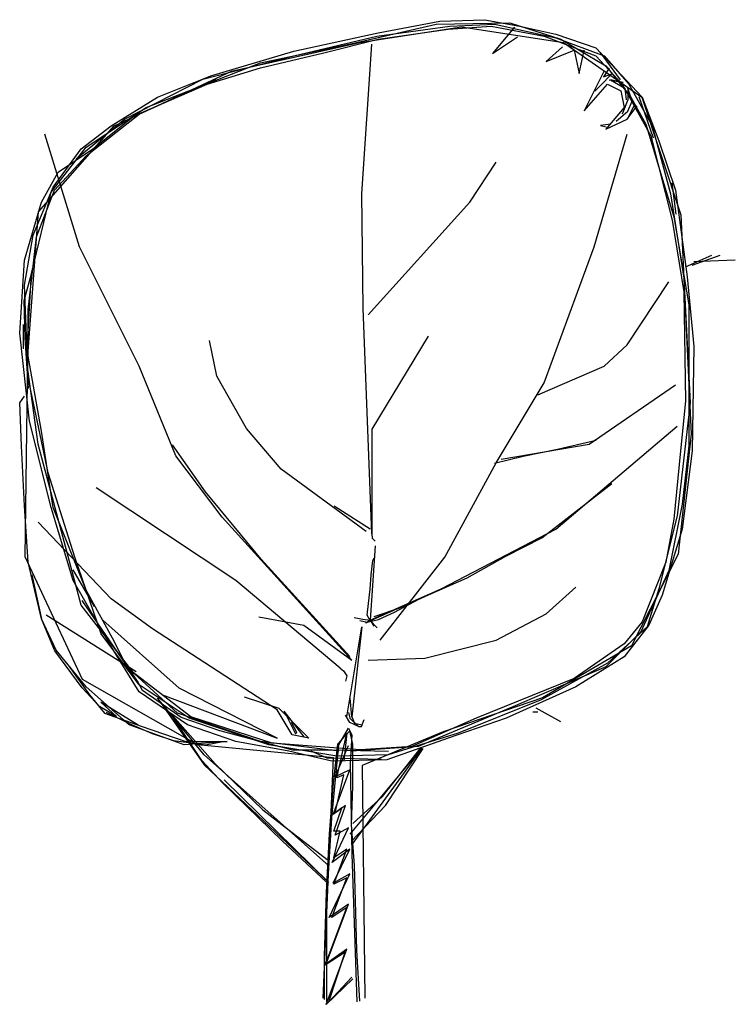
# Model space of a CAD drawing. Extents: x 30.1 to 38.8, y 31.7 to 43.7.
import ezdxf

# ---------------------------------------------------------------- set-up
doc = ezdxf.new("R2010")
doc.units = 0
doc.header["$LTSCALE"] = 40
doc.layers.get('0').update_dxf_attribs({"linetype": 'CONTINUOUS'})
doc.layers.add('TR_OUT', color=7, linetype='CONTINUOUS')

msp = doc.modelspace()

# ---------------------------------------------------------------- linework, layer by layer
at = {"color": 0}
for p, q in [((34.423, 43.505), (35.171, 43.645)), ((35.171, 43.645), (35.718, 43.664)), ((35.718, 43.664), (36.144, 43.585)), ((34.142, 43.383), (35.129, 43.608)), ((34.404, 43.463), (35.293, 43.585)), ((34.423, 43.426), (35.274, 43.547)), ((35.129, 43.608), (36.023, 43.627)), ((35.274, 43.547), (35.798, 43.585)), ((35.293, 43.585), (35.84, 43.608)), ((35.798, 43.585), (36.444, 43.463)), ((36.082, 43.575), (35.815, 43.253)), ((35.84, 43.608), (36.584, 43.444)), ((36.023, 43.627), (36.645, 43.426)), ((36.144, 43.585), (36.584, 43.486)), ((33.393, 43.28), (34.423, 43.505)), ((33.393, 43.224), (34.404, 43.463)), ((33.758, 43.262), (34.423, 43.426)), ((35.815, 43.253), (36.119, 43.454)), ((36.444, 43.463), (37.071, 43.224)), ((36.584, 43.486), (37.071, 43.323)), ((36.584, 43.444), (37.173, 43.224)), ((36.645, 43.426), (37.192, 43.103)), ((32.383, 42.981), (33.393, 43.28)), ((32.991, 43.14), (34.142, 43.383)), ((34.221, 41.545), (34.343, 43.365)), ((36.666, 43.332), (36.465, 43.154)), ((36.465, 43.154), (36.807, 43.295)), ((36.807, 43.295), (36.868, 43.009)), ((36.868, 43.009), (36.928, 43.295)), ((37.071, 43.323), (37.637, 42.719)), ((32.285, 42.939), (33.393, 43.224)), ((32.991, 43.079), (33.758, 43.262)), ((37.071, 43.224), (37.393, 42.878)), ((37.373, 42.932), (37.127, 43.264)), ((37.173, 43.224), (37.473, 42.878)), ((31.597, 42.597), (32.991, 43.14)), ((32.341, 42.878), (32.991, 43.079)), ((37.173, 43.042), (36.93, 42.555)), ((37.234, 43.074), (37.163, 42.968)), ((37.192, 43.103), (37.496, 42.719)), ((31.335, 42.452), (32.285, 42.939)), ((31.513, 42.513), (32.444, 42.939)), ((31.737, 42.719), (32.383, 42.981)), ((37.266, 43.003), (37.127, 42.864)), ((37.163, 42.968), (37.266, 43.003)), ((37.234, 42.932), (37.405, 42.9)), ((37.249, 42.932), (37.423, 42.829)), ((37.405, 42.9), (37.249, 42.932)), ((31.452, 42.495), (32.341, 42.878)), ((36.93, 42.555), (37.211, 42.878)), ((37.127, 42.864), (37.059, 42.793)), ((37.211, 42.878), (37.375, 42.799)), ((37.375, 42.799), (37.417, 42.597)), ((37.393, 42.878), (37.74, 42.251)), ((37.423, 42.829), (37.441, 42.69)), ((37.459, 42.829), (37.459, 42.69)), ((37.512, 42.672), (37.459, 42.829)), ((37.473, 42.878), (37.758, 42.373)), ((31.171, 42.373), (31.737, 42.719)), ((37.459, 42.69), (37.391, 42.515)), ((37.496, 42.719), (37.679, 42.392)), ((37.772, 42.22), (37.598, 42.725)), ((37.637, 42.719), (37.838, 42.19)), ((30.867, 42.111), (31.597, 42.597)), ((37.417, 42.597), (37.192, 42.331)), ((37.454, 42.452), (37.576, 42.616)), ((37.459, 42.551), (37.512, 42.672)), ((37.459, 42.462), (37.547, 42.637)), ((30.745, 41.971), (31.335, 42.452)), ((30.867, 42.008), (31.513, 42.513)), ((30.947, 42.092), (31.452, 42.495)), ((37.192, 42.331), (37.454, 42.452)), ((37.32, 42.43), (37.459, 42.551)), ((30.806, 42.092), (31.171, 42.373)), ((37.249, 42.394), (37.127, 42.376)), ((37.127, 42.376), (37.198, 42.359)), ((37.679, 42.392), (37.899, 41.666)), ((37.758, 42.373), (37.978, 41.545)), ((30.787, 40.899), (30.362, 42.27)), ((37.052, 40.899), (37.454, 42.27)), ((37.74, 42.251), (38.002, 41.222)), ((30.441, 41.564), (30.867, 42.111)), ((30.465, 41.624), (30.806, 42.092)), ((30.526, 41.807), (30.947, 42.092)), ((37.838, 42.19), (38.039, 41.587)), ((30.483, 41.587), (30.867, 42.008)), ((35.536, 41.442), (35.859, 41.928)), ((30.324, 41.442), (30.526, 41.807)), ((30.221, 41.04), (30.465, 41.624)), ((37.899, 41.666), (38.02, 41.264)), ((38.05, 41.297), (38, 41.678)), ((30.203, 40.576), (30.441, 41.564)), ((30.264, 41.021), (30.483, 41.587)), ((34.24, 40.151), (34.221, 41.545)), ((37.978, 41.545), (38.142, 40.516)), ((38.039, 41.587), (38.184, 40.534)), ((30.118, 40.735), (30.324, 41.442)), ((34.301, 40.071), (35.536, 41.442)), ((38.02, 41.264), (38.203, 40.193)), ((38.002, 41.222), (38.142, 40.352)), ((30.118, 40.431), (30.221, 41.04)), ((30.161, 40.132), (30.264, 41.021)), ((31.513, 39.444), (30.787, 40.899)), ((36.444, 39.243), (37.052, 40.899)), ((38.161, 40.656), (38.483, 40.796)), ((38.245, 40.675), (38.586, 40.796)), ((30.058, 39.847), (30.118, 40.735)), ((30.112, 40.244), (30.222, 40.643)), ((38.769, 40.735), (38.264, 40.717)), ((30.142, 39.524), (30.203, 40.576)), ((38.184, 40.534), (38.264, 39.687)), ((30.161, 39.304), (30.118, 40.431)), ((37.454, 39.706), (37.959, 40.473)), ((38.142, 40.516), (38.221, 39)), ((38.142, 40.352), (38.161, 39.018)), ((30.126, 39.787), (30.112, 40.244)), ((38.203, 40.193), (38.203, 38.476)), ((30.161, 39.566), (30.161, 40.132)), ((34.343, 37.404), (34.24, 40.151)), ((30.105, 39.658), (30.105, 39.954)), ((30.179, 38.775), (30.058, 39.847)), ((35.031, 39.809), (34.343, 38.677)), ((30.163, 39.174), (30.126, 39.787)), ((32.458, 39.322), (32.37, 39.757)), ((37.173, 39.444), (37.454, 39.706)), ((38.264, 39.687), (38.245, 38.415)), ((30.324, 38.654), (30.161, 39.566)), ((30.282, 38.495), (30.142, 39.524)), ((31.957, 38.354), (31.513, 39.444)), ((36.364, 39.098), (37.173, 39.444)), ((32.82, 38.687), (32.458, 39.322)), ((30.404, 38.148), (30.161, 39.304)), ((35.859, 38.27), (36.444, 39.243)), ((36.991, 38.495), (38.039, 39.22)), ((30.058, 39), (30.118, 39.079)), ((30.081, 38.476), (30.058, 39)), ((38.221, 39), (38.062, 37.624)), ((38.161, 39.018), (38.1, 38.415)), ((30.441, 37.727), (30.179, 38.775)), ((30.465, 37.727), (30.324, 38.654)), ((33.241, 38.193), (32.82, 38.687)), ((34.343, 38.677), (34.343, 37.404)), ((36.584, 37.461), (38.062, 38.714)), ((30.806, 36.534), (30.282, 38.495)), ((32.318, 37.916), (31.918, 38.489)), ((35.92, 38.312), (36.991, 38.495)), ((36.604, 38.436), (37.077, 38.543)), ((30.118, 37.746), (30.081, 38.476)), ((36.187, 38.35), (36.604, 38.436)), ((38.1, 38.415), (38.02, 37.582)), ((38.203, 38.476), (38.123, 37.765)), ((38.245, 38.415), (38.123, 37.461)), ((32.523, 37.606), (31.957, 38.354)), ((35.232, 37.119), (35.859, 38.27)), ((35.838, 38.265), (36.187, 38.35)), ((30.727, 37.119), (30.404, 38.148)), ((34.274, 37.433), (33.241, 38.193)), ((36.796, 37.652), (37.266, 38.019)), ((32.687, 36.838), (30.989, 37.966)), ((32.998, 37.096), (32.318, 37.916)), ((38.123, 37.765), (37.959, 36.96)), ((30.161, 37.058), (30.118, 37.746)), ((30.708, 36.838), (30.441, 37.727)), ((30.867, 36.717), (30.465, 37.727)), ((34.323, 37.463), (33.885, 37.741)), ((36.415, 37.357), (36.796, 37.652)), ((31.171, 36.614), (30.282, 37.545)), ((34.1, 35.865), (32.523, 37.606)), ((38.062, 37.624), (37.838, 36.735)), ((38.02, 37.582), (37.922, 37.058)), ((34.343, 37.404), (34.348, 37.352)), ((35.19, 36.735), (36.584, 37.461)), ((38.123, 37.461), (37.88, 36.656)), ((34.348, 37.352), (34.385, 37.315)), ((35.977, 37.132), (36.415, 37.357)), ((34.385, 37.259), (34.324, 36.352)), ((30.324, 36.371), (30.161, 37.058)), ((31.049, 36.188), (30.727, 37.119)), ((34.078, 35.91), (32.998, 37.096)), ((34.338, 36.904), (34.356, 37.078)), ((34.356, 37.078), (34.373, 37.114)), ((34.446, 36.109), (35.232, 37.119)), ((35.506, 36.868), (35.977, 37.132)), ((37.922, 37.058), (37.637, 36.333)), ((30.968, 36.518), (30.709, 36.968)), ((37.959, 36.96), (37.618, 36.211)), ((30.33, 36.348), (30.209, 36.904)), ((31.152, 36.066), (30.708, 36.838)), ((33.959, 35.767), (32.687, 36.838)), ((34.323, 36.729), (34.338, 36.904)), ((35.036, 36.661), (35.506, 36.868)), ((31.213, 36.09), (30.867, 36.717)), ((34.305, 36.555), (34.323, 36.729)), ((34.324, 36.352), (35.19, 36.735)), ((36.467, 36.431), (36.827, 36.754)), ((37.838, 36.735), (37.697, 36.272)), ((31.492, 35.61), (30.82, 36.591)), ((31.676, 36.249), (31.171, 36.614)), ((34.915, 36.608), (34.338, 36.348)), ((34.619, 36.451), (34.915, 36.608)), ((34.687, 36.505), (35.036, 36.661)), ((37.88, 36.656), (37.716, 36.291)), ((31.452, 35.706), (30.806, 36.534)), ((34.288, 36.416), (34.305, 36.555)), ((34.373, 36.398), (34.687, 36.505)), ((34.427, 36.363), (34.619, 36.451)), ((30.502, 35.987), (30.324, 36.371)), ((30.487, 35.981), (30.33, 36.348)), ((31.475, 35.725), (30.38, 36.413)), ((31.999, 35.524), (31.068, 36.352)), ((32.968, 36.394), (33.515, 36.291)), ((34.234, 36.363), (34.131, 36.38)), ((34.199, 36.348), (34.288, 36.33)), ((34.323, 36.348), (34.234, 36.363)), ((34.324, 36.352), (34.274, 36.318)), ((34.274, 36.318), (34.274, 36.333)), ((34.323, 36.348), (34.288, 36.416)), ((34.288, 36.33), (34.427, 36.363)), ((34.409, 36.259), (34.323, 36.348)), ((34.324, 36.352), (34.37, 36.281)), ((35.859, 36.109), (36.467, 36.431)), ((37.637, 36.333), (37.417, 36.066)), ((33.192, 35.262), (31.676, 36.249)), ((33.515, 36.291), (34.1, 35.865)), ((34.039, 35.178), (34.221, 36.272)), ((34.221, 36.272), (34.1, 35.178)), ((37.618, 36.211), (37.192, 35.786)), ((37.697, 36.272), (37.211, 35.828)), ((37.716, 36.291), (37.417, 35.907)), ((31.513, 35.566), (31.049, 36.188)), ((31.372, 35.767), (31.213, 36.09)), ((34.989, 35.889), (35.859, 36.109)), ((30.679, 35.718), (30.487, 35.981)), ((30.867, 35.542), (30.502, 35.987)), ((31.513, 35.482), (31.152, 36.066)), ((37.417, 36.066), (36.809, 35.645)), ((34.301, 35.865), (34.989, 35.889)), ((37.417, 35.907), (36.827, 35.542)), ((30.647, 35.804), (30.909, 35.444)), ((32.14, 35.178), (31.372, 35.767)), ((33.959, 35.767), (34.001, 35.735)), ((34.001, 35.735), (34.038, 35.676)), ((37.192, 35.786), (36.06, 35.299)), ((37.211, 35.828), (36.406, 35.383)), ((30.818, 35.528), (30.679, 35.718)), ((31.98, 35.22), (31.452, 35.706)), ((31.551, 35.499), (31.492, 35.61)), ((34.038, 35.676), (34.023, 35.61)), ((36.809, 35.645), (35.616, 35.159)), ((31.028, 35.301), (30.818, 35.528)), ((31.391, 35.079), (30.867, 35.542)), ((32.121, 35.159), (31.513, 35.566)), ((32.023, 35.167), (31.551, 35.499)), ((33.192, 34.916), (31.999, 35.524)), ((36.827, 35.542), (35.98, 35.159)), ((30.909, 35.444), (31.092, 35.22)), ((32.102, 35.079), (31.513, 35.482)), ((32.303, 34.714), (31.737, 35.402)), ((31.737, 35.402), (32.303, 34.593)), ((31.798, 35.444), (33.192, 34.916)), ((32.79, 35.421), (33.211, 35.28)), ((34.1, 35.178), (34.081, 35.402)), ((36.406, 35.383), (35.396, 34.976)), ((31.238, 35.179), (31.028, 35.301)), ((31.046, 35.354), (31.238, 35.179)), ((31.498, 35.073), (31.046, 35.354)), ((33.375, 34.958), (33.192, 35.262)), ((33.211, 35.28), (33.576, 34.916)), ((33.276, 35.247), (33.415, 34.969)), ((33.522, 34.934), (33.276, 35.247)), ((36.06, 35.299), (34.909, 34.817)), ((36.645, 35.117), (36.345, 35.28)), ((31.092, 35.22), (31.536, 35.061)), ((31.395, 35.091), (31.114, 35.23)), ((31.89, 35.226), (32.436, 34.606)), ((32.274, 34.643), (31.89, 35.226)), ((32.991, 34.878), (31.98, 35.22)), ((32.495, 35.005), (32.023, 35.167)), ((33.089, 34.836), (32.121, 35.159)), ((33.131, 34.855), (32.14, 35.178)), ((34.078, 35.108), (34.024, 35.197)), ((34.06, 35.23), (34.078, 35.162)), ((34.078, 35.162), (34.181, 35.058)), ((34.1, 35.178), (34.134, 35.101)), ((34.217, 35.058), (34.252, 35.144)), ((35.616, 35.159), (34.83, 34.817)), ((35.98, 35.159), (35.274, 34.916)), ((36.303, 35.238), (36.364, 35.238)), ((32.06, 34.836), (31.391, 35.079)), ((31.673, 34.969), (31.395, 35.091)), ((31.536, 35.061), (32.079, 34.878)), ((32.687, 34.878), (32.102, 35.079)), ((33.381, 34.769), (32.495, 35.005)), ((33.433, 34.987), (33.365, 35.108)), ((34.075, 35.005), (33.927, 34.842)), ((33.941, 34.836), (34.062, 35.037)), ((34.062, 35.037), (34.1, 34.958)), ((34.112, 34.842), (34.075, 35.005)), ((34.181, 35.058), (34.078, 35.108)), ((34.134, 35.101), (34.222, 35.079)), ((34.181, 35.058), (34.217, 35.058)), ((31.933, 34.884), (31.673, 34.969)), ((33.576, 34.916), (33.375, 34.958)), ((33.415, 34.969), (33.433, 34.987)), ((33.917, 34.434), (34.039, 34.976)), ((34.039, 34.976), (34.002, 34.635)), ((34.1, 34.958), (34.081, 34.611)), ((35.274, 34.916), (34.526, 34.654)), ((35.396, 34.976), (34.544, 34.714)), ((32.318, 34.83), (31.933, 34.884)), ((32.584, 34.878), (32.06, 34.836)), ((32.079, 34.878), (32.584, 34.878)), ((32.51, 34.866), (32.318, 34.83)), ((33.333, 34.757), (32.687, 34.878)), ((33.941, 34.757), (32.991, 34.878)), ((33.917, 34.696), (33.089, 34.836)), ((34.203, 34.775), (33.131, 34.855)), ((33.861, 34.769), (33.381, 34.769)), ((33.857, 33.947), (33.941, 34.836)), ((34.547, 34.754), (33.861, 34.769)), ((33.927, 34.842), (33.875, 34.37)), ((33.898, 34.444), (34.06, 34.828)), ((34.081, 33.746), (34.951, 34.794)), ((34.909, 34.817), (34.1, 34.757)), ((34.951, 34.794), (34.1, 33.624)), ((34.112, 34.333), (34.112, 34.842)), ((34.83, 34.817), (34.203, 34.775)), ((34.473, 34.208), (34.945, 34.805)), ((34.51, 34.097), (34.968, 34.791)), ((33.819, 33.362), (32.303, 34.714)), ((33.857, 34.635), (33.333, 34.757)), ((33.8, 34.674), (33.607, 34.759)), ((34.462, 34.656), (33.8, 34.674)), ((34.526, 34.654), (33.857, 34.635)), ((34.544, 34.714), (33.917, 34.696)), ((32.532, 34.37), (32.274, 34.643)), ((32.303, 34.593), (33.819, 33.161)), ((32.436, 34.606), (33.019, 34.045)), ((33.875, 33.986), (34.075, 34.532)), ((34.075, 34.532), (33.898, 34.444)), ((34.081, 34.611), (34.1, 33.503)), ((33.819, 33.161), (32.547, 34.41)), ((33.899, 34.008), (34.002, 34.471)), ((34.002, 34.471), (33.917, 34.434)), ((33.255, 33.662), (32.532, 34.37)), ((33.875, 34.37), (33.824, 33.75)), ((34.097, 33.861), (34.112, 34.333)), ((34.112, 33.876), (34.473, 34.208)), ((33.019, 34.045), (33.802, 33.44)), ((34.023, 34.097), (33.875, 33.986)), ((33.88, 33.783), (33.978, 34.069)), ((33.898, 33.735), (34.023, 34.097)), ((33.978, 34.069), (33.899, 34.008)), ((34.097, 33.662), (34.51, 34.097)), ((33.796, 32.918), (33.857, 33.947)), ((33.861, 33.403), (34.06, 33.824)), ((34.06, 33.824), (33.898, 33.735)), ((34.134, 33.366), (34.097, 33.861)), ((33.824, 33.75), (33.787, 33.042)), ((33.88, 33.461), (33.959, 33.783)), ((33.959, 33.783), (33.88, 33.783)), ((33.787, 33.167), (33.255, 33.662)), ((34.075, 33.566), (33.861, 33.403)), ((33.875, 33.152), (34.075, 33.566)), ((33.88, 33.138), (34.039, 33.564)), ((34.039, 33.564), (33.88, 33.461)), ((34.1, 33.503), (34.161, 31.706)), ((34.148, 32.791), (34.134, 33.366)), ((33.824, 32.732), (34.075, 33.263)), ((33.857, 32.735), (34.039, 33.217)), ((34.075, 33.263), (33.875, 33.152)), ((34.039, 33.217), (33.88, 33.138)), ((33.787, 33.042), (33.765, 32.259)), ((33.777, 32.151), (34.039, 32.857)), ((33.787, 32.171), (34.06, 32.894)), ((33.796, 31.706), (33.796, 32.918)), ((34.06, 32.894), (33.824, 32.732)), ((34.039, 32.857), (33.857, 32.735)), ((34.163, 32.333), (34.148, 32.791)), ((33.765, 32.259), (33.765, 31.735)), ((34.02, 32.31), (33.777, 32.151)), ((34.038, 32.348), (33.787, 32.171)), ((33.787, 31.676), (34.038, 32.348)), ((33.819, 31.706), (34.02, 32.31)), ((34.2, 31.713), (34.163, 32.333)), ((34.112, 31.986), (33.787, 31.676)), ((34.1, 32.006), (33.819, 31.706))]:
    msp.add_line(p, q, dxfattribs=at)
at = {"layer": 'TR_OUT', "color": 0}
msp.add_lwpolyline([(33.752, 31.752), (33.877, 34.677), (32.223, 34.836), (30.823, 35.632), (30.125, 37.126), (30.156, 39.572), (30.285, 41.323), (31.206, 42.372), (32.637, 43.039), (34.196, 43.387), (35.437, 43.578), (36.677, 43.387), (37.629, 42.72), (38.105, 41.288), (38.233, 38.62), (38.074, 37.157), (37.504, 36.042), (36.42, 35.406), (35.214, 34.993), (34.228, 34.583), (34.259, 31.752)], dxfattribs=at)

doc.saveas('drawing.dxf')
